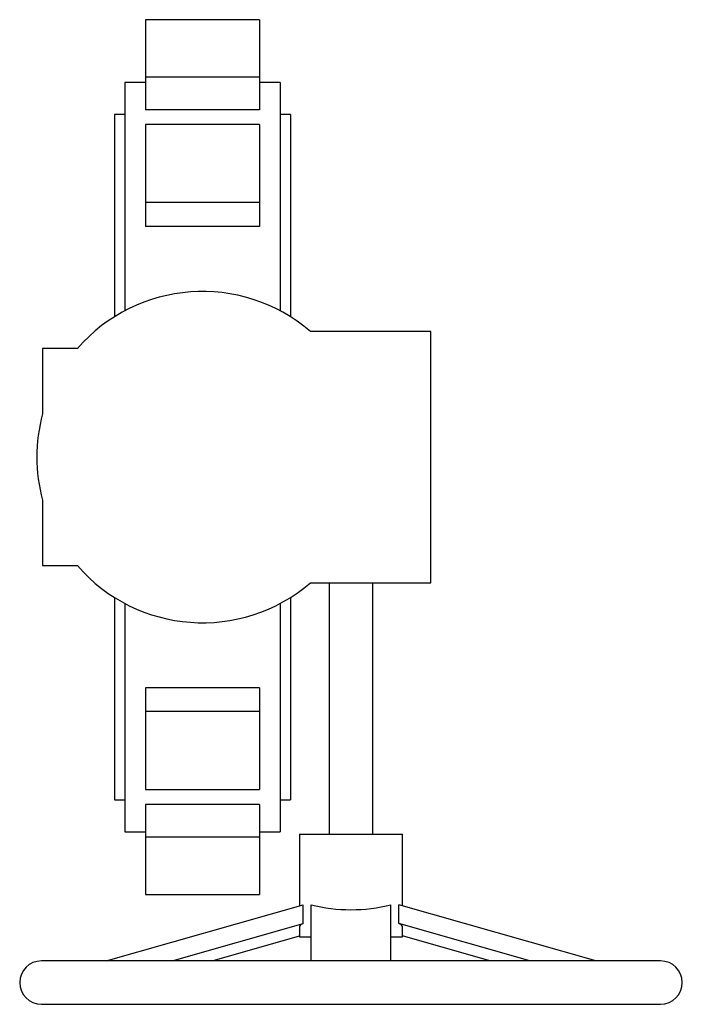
# Paper-space layout '_Superiore' of a CAD drawing. Header units: millimetres. Extents: x -80 to 210, y -240 to 191.
import ezdxf

# ---------------------------------------------------------------- set-up
doc = ezdxf.new("R2010")
doc.units = ezdxf.units.MM

psp = doc.layouts.new('_Superiore')

# ---------------------------------------------------------------- linework, layer by layer
at = {"color": 7, "linetype": 'Continuous', "lineweight": 25}
for p, q in [((25, 191.45), (-25, 191.45)), ((-25, 191.45), (-25, 152.05)), ((25, 191.45), (25, 152.05)), ((-25, 164), (-34, 164)), ((-34, 164), (-34, 64.03)), ((25, 166.28), (-25, 166.28)), ((34, 164), (25, 164)), ((34, 164), (34, 64.03)), ((25, 152.05), (-25, 152.05)), ((-34, 150), (-38.5, 150)), ((-38.5, 150), (-38.5, 61.43)), ((38.5, 150), (34, 150)), ((38.5, 150), (38.5, 61.43)), ((25, 145.51), (-25, 145.51)), ((-25, 145.51), (-25, 100.96)), ((25, 145.51), (25, 100.96)), ((25, 111.37), (-25, 111.37)), ((25, 100.96), (-25, 100.96)), ((100, 55), (47.24, 55)), ((100, -55), (100, 55)), ((-54.77, 47.5), (-70, 47.5)), ((-70, 47.5), (-70, 18.87)), ((-70, -18.87), (-70, -47.5)), ((-70, -47.5), (-54.77, -47.5)), ((47.24, -55), (100, -55)), ((55.5, -55), (55.5, -165)), ((74.5, -165), (74.5, -55)), ((-38.5, -61.43), (-38.5, -150)), ((-34, -64.03), (-34, -164)), ((34, -64.03), (34, -164)), ((38.5, -61.43), (38.5, -150)), ((25, -100.96), (-25, -100.96)), ((-25, -100.96), (-25, -145.51)), ((25, -100.96), (25, -145.51)), ((25, -111.37), (-25, -111.37)), ((-25, -145.51), (25, -145.51)), ((-38.5, -150), (-34, -150)), ((34, -150), (38.5, -150)), ((25, -152.05), (-25, -152.05)), ((-25, -152.05), (-25, -191.45)), ((25, -152.05), (25, -191.45)), ((-34, -164), (-25, -164)), ((25, -166.28), (-25, -166.28)), ((25, -164), (34, -164)), ((42.5, -165), (42.5, -196.37)), ((42.5, -165), (87.5, -165)), ((87.5, -196.37), (87.5, -165)), ((-25, -191.45), (25, -191.45)), ((-42.21, -220.5), (44, -195.94)), ((44, -204.18), (44, -195.94)), ((47.5, -220.5), (47.5, -195.94)), ((82.5, -220.5), (82.5, -195.94)), ((86, -204.18), (86, -195.94)), ((172.21, -220.5), (86, -195.94)), ((-13.29, -220.5), (44, -204.18)), ((42.5, -205.5), (42.5, -210)), ((143.29, -220.5), (86, -204.18)), ((87.5, -210), (87.5, -205.5)), ((4.21, -220.5), (42.5, -209.59)), ((42.5, -210), (47.5, -210)), ((82.5, -210), (87.5, -210)), ((125.79, -220.5), (87.5, -209.59)), ((200.5, -220.5), (-70.5, -220.5)), ((-70.5, -239.5), (200.5, -239.5))]:
    psp.add_line(p, q, dxfattribs=at)
for centre, radius, start, end in [((0, 0), 72.5, 49.3428, 139.0673), ((0, 0), 72.5, 164.9098, 195.0902), ((0, 0), 72.5, 220.9327, 310.6572), ((65, -125.77), 72.32, 255.9967, 284.0033), ((44.77, -206.57), 2.51, 107.8015, 154.7271), ((85.32, -206.47), 2.39, 24.0389, 73.4325), ((-70.5, -230), 9.5, 90, 270), ((200.5, -230), 9.5, 270, 90)]:
    psp.add_arc(centre, radius, start, end, dxfattribs=at)

doc.saveas('drawing.dxf')
